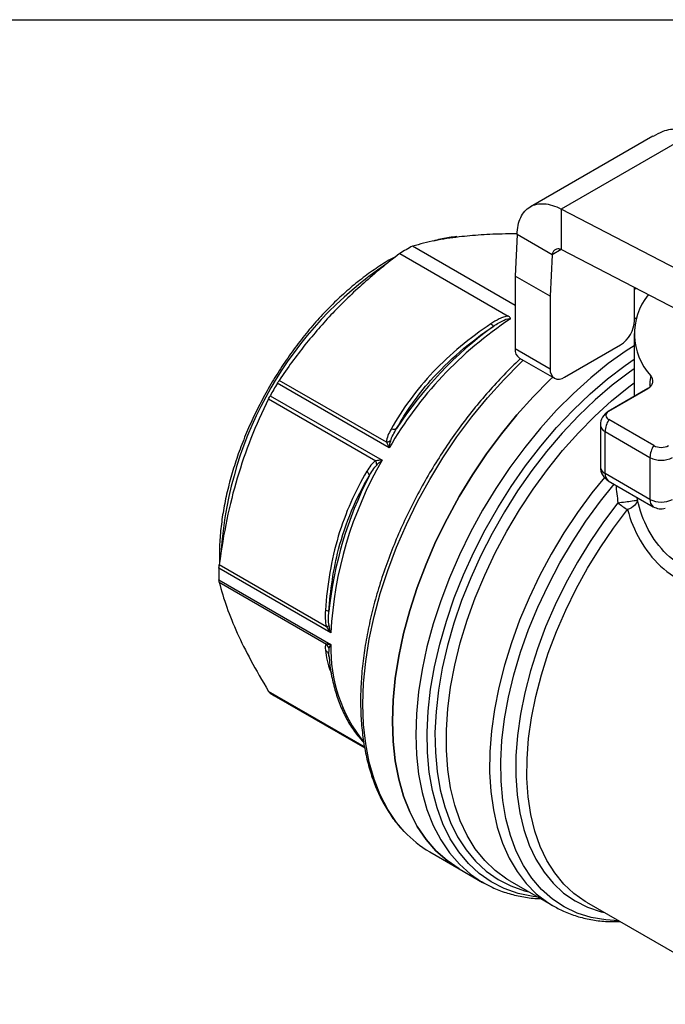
# Model space of a CAD drawing. Header units: inches. Extents: x 0.2 to 10.8, y 0.2 to 8.2.
# Tile 10 of 13: x 6.3 to 7.5, y 6.3 to 8.2. Entities that reach past the tile are written whole.
import ezdxf

# ---------------------------------------------------------------- set-up
doc = ezdxf.new("R2010")
doc.units = ezdxf.units.IN
doc.header["$MEASUREMENT"] = 0
doc.linetypes.add('SLD-Solid', pattern=[0])
doc.layers.add('TEXT', color=140, linetype='SLD-Solid', lineweight=25)

msp = doc.modelspace()

# ---------------------------------------------------------------- linework, layer by layer
for p, q in [((7.5081, 8.0191), (7.2653, 7.879)), ((7.5944, 8.029), (7.3262, 7.8742)), ((7.8081, 7.6241), (7.3262, 7.8742)), ((7.3262, 7.8742), (7.3262, 7.7938)), ((7.2389, 7.8238), (7.2352, 7.7414)), ((7.3085, 7.7836), (7.2389, 7.8238)), ((7.2352, 7.6832), (7.0317, 7.8007)), ((7.0065, 7.7862), (7.2215, 7.662)), ((7.3085, 7.7836), (7.3048, 7.7012)), ((7.3262, 7.7938), (7.3085, 7.7836)), ((7.8081, 7.5438), (7.3262, 7.7938)), ((7.3048, 7.7012), (7.2352, 7.7414)), ((7.2352, 7.7414), (7.2352, 7.5967)), ((7.4719, 7.653), (7.4719, 7.7182)), ((7.3048, 7.7012), (7.3048, 7.5566)), ((7.4719, 7.7156), (7.4749, 7.7166)), ((7.4758, 7.6586), (7.4719, 7.6567)), ((7.4719, 7.6567), (7.4758, 7.6586)), ((7.4713, 7.6272), (7.4713, 7.5025)), ((7.3327, 7.5405), (7.444, 7.6048)), ((7.3048, 7.5566), (7.2352, 7.5967)), ((7.2434, 7.5787), (7.313, 7.5385)), ((6.9854, 7.4004), (6.7634, 7.5285)), ((6.98, 7.4116), (6.7672, 7.5344)), ((7.5023, 7.5266), (7.5023, 7.521)), ((7.5043, 7.5228), (7.5023, 7.5266)), ((6.7493, 7.504), (6.9712, 7.3759)), ((7.4981, 7.518), (7.4199, 7.4729)), ((7.4209, 7.4734), (7.4986, 7.5182)), ((6.746, 7.4978), (6.9589, 7.3749)), ((7.4199, 7.4729), (7.4209, 7.4734)), ((7.4042, 7.4456), (7.4042, 7.3624)), ((7.51, 7.4049), (7.4209, 7.4564)), ((7.4134, 7.4327), (7.5025, 7.3813)), ((7.4134, 7.3496), (7.4134, 7.4327)), ((7.5025, 7.3813), (7.5025, 7.2982)), ((7.5025, 7.2982), (7.4134, 7.3496)), ((7.4199, 7.3352), (7.509, 7.2837)), ((7.4777, 7.2971), (7.4772, 7.3021)), ((6.8695, 7.0335), (6.6476, 7.1616)), ((6.8609, 7.0454), (6.6481, 7.1683)), ((6.6476, 7.1385), (6.8695, 7.0104)), ((6.6481, 7.1337), (6.8609, 7.0108)), ((6.8657, 6.9894), (6.8659, 7.0028)), ((6.8648, 6.9909), (6.8652, 6.9903)), ((6.8656, 6.9866), (6.8657, 6.9894)), ((6.8657, 6.9883), (6.8667, 6.9785)), ((6.9365, 6.8073), (6.746, 6.9172)), ((6.9368, 6.8054), (6.7493, 6.9136)), ((6.7563, 6.9094), (6.9369, 6.8051)), ((7.0657, 6.5989), (7.1242, 6.5652)), ((7.1242, 6.5652), (7.1706, 6.5383)), ((7.2247, 6.5412), (7.3107, 6.4916)), ((7.3091, 6.4925), (7.3107, 6.4916)), ((7.3766, 6.499), (7.3753, 6.4997)), ((7.3766, 6.499), (7.7276, 6.2964))]:
    msp.add_line(p, q)
at = {"flags": 128}
for points in [[(7.4713, 7.6032), (7.455, 7.5927), (7.4197, 7.5675), (7.3849, 7.5394), (7.3507, 7.5085), (7.3174, 7.4751), (7.2851, 7.4393), (7.2541, 7.4014), (7.2246, 7.3615), (7.1967, 7.32), (7.1706, 7.2771), (7.1465, 7.2331), (7.1245, 7.1882), (7.1048, 7.1427), (7.0874, 7.0969), (7.0725, 7.051), (7.0602, 7.0055), (7.0506, 6.9604), (7.0437, 6.9162), (7.0395, 6.873), (7.0381, 6.8313), (7.0395, 6.7911), (7.0437, 6.7527), (7.0506, 6.7165), (7.0602, 6.6826), (7.0725, 6.6512), (7.0874, 6.6226), (7.1048, 6.5968), (7.1245, 6.5741), (7.1465, 6.5546), (7.1684, 6.5397)], [(7.0151, 6.6393), (6.9998, 6.6574), (6.9825, 6.6831), (6.9676, 6.7118), (6.9553, 6.7432), (6.9457, 6.7771), (6.9388, 6.8133), (6.9346, 6.8516), (6.9332, 6.8918), (6.9346, 6.9336), (6.9388, 6.9768), (6.9457, 7.021), (6.9553, 7.066), (6.9676, 7.1116), (6.9825, 7.1574), (6.9998, 7.2033), (7.0196, 7.2487), (7.0416, 7.2937), (7.0657, 7.3377), (7.0918, 7.3806), (7.1197, 7.4221), (7.1492, 7.4619), (7.1802, 7.4999), (7.2124, 7.5357), (7.2458, 7.5691), (7.2512, 7.5742)], [(7.2805, 6.509), (7.2706, 6.5102), (7.2413, 6.5163), (7.2136, 6.5259), (7.1878, 6.5391), (7.164, 6.5557), (7.1424, 6.5757), (7.1231, 6.5988), (7.1062, 6.625), (7.0918, 6.6542), (7.0801, 6.686), (7.071, 6.7203), (7.0647, 6.757), (7.0612, 6.7957), (7.0605, 6.8362), (7.0626, 6.8783), (7.0675, 6.9217), (7.0752, 6.9661), (7.0856, 7.0112), (7.0987, 7.0568), (7.1143, 7.1026), (7.1325, 7.1482), (7.153, 7.1935), (7.1757, 7.238), (7.2005, 7.2816), (7.2272, 7.3239), (7.2558, 7.3647), (7.2859, 7.4037), (7.3174, 7.4407), (7.35, 7.4754), (7.3837, 7.5076), (7.4182, 7.5372), (7.4532, 7.5639), (7.4713, 7.5764)], [(7.4713, 7.5575), (7.4619, 7.5509), (7.4275, 7.5247), (7.3937, 7.4957), (7.3606, 7.464), (7.3285, 7.4299), (7.2976, 7.3935), (7.268, 7.3552), (7.24, 7.3151), (7.2137, 7.2736), (7.1893, 7.2308), (7.167, 7.187), (7.1469, 7.1426), (7.129, 7.0977), (7.1137, 7.0528), (7.1008, 7.008), (7.0906, 6.9636), (7.083, 6.92), (7.0782, 6.8774), (7.0761, 6.836), (7.0768, 6.7962), (7.0803, 6.7582), (7.0865, 6.7222), (7.0954, 6.6885), (7.1069, 6.6572), (7.121, 6.6286), (7.1377, 6.6028), (7.1566, 6.5801), (7.1779, 6.5605), (7.2013, 6.5441), (7.2266, 6.5312), (7.2538, 6.5217), (7.2622, 6.5196)], [(7.3096, 7.5405), (7.3042, 7.5353), (7.2709, 7.5019), (7.2386, 7.4661), (7.2077, 7.4282), (7.1781, 7.3883), (7.1502, 7.3468), (7.1241, 7.3039), (7.1, 7.2599), (7.078, 7.215), (7.0583, 7.1695), (7.0409, 7.1237), (7.0261, 7.0779), (7.0138, 7.0323), (7.0041, 6.9872), (6.9972, 6.943), (6.993, 6.8999), (6.9916, 6.8581), (6.993, 6.8179), (6.9972, 6.7796), (7.0041, 6.7433), (7.0138, 6.7094), (7.0261, 6.678), (7.0409, 6.6494), (7.0583, 6.6236), (7.078, 6.6009), (7.1, 6.5814), (7.1241, 6.5652), (7.1242, 6.5652)], [(7.1242, 6.5652), (7.1241, 6.5652), (7.1, 6.5814), (7.078, 6.6009), (7.0583, 6.6236), (7.0409, 6.6494), (7.0261, 6.678), (7.0138, 6.7094), (7.0041, 6.7433), (6.9972, 6.7796), (6.993, 6.8179), (6.9916, 6.8581), (6.993, 6.8999), (6.9972, 6.943), (7.0041, 6.9872), (7.0138, 7.0323), (7.0261, 7.0779), (7.0409, 7.1237), (7.0583, 7.1695), (7.078, 7.215), (7.1, 7.2599), (7.1241, 7.3039), (7.1502, 7.3468), (7.1781, 7.3883), (7.2077, 7.4282), (7.2386, 7.4661), (7.2709, 7.5019), (7.3042, 7.5353), (7.3096, 7.5405)], [(7.2247, 6.5412), (7.2186, 6.5449), (7.1956, 6.5616), (7.1747, 6.5816), (7.1561, 6.6048), (7.14, 6.631), (7.1263, 6.6601), (7.1153, 6.6918), (7.107, 6.726), (7.1014, 6.7624), (7.0987, 6.8007), (7.0987, 6.8409), (7.1014, 6.8825), (7.107, 6.9253), (7.1153, 6.9691), (7.1263, 7.0135), (7.14, 7.0583), (7.1561, 7.1031), (7.1747, 7.1478), (7.1956, 7.1919), (7.2186, 7.2352), (7.2437, 7.2775), (7.2706, 7.3184), (7.2992, 7.3577), (7.3293, 7.3951), (7.3607, 7.4305), (7.3932, 7.4635), (7.4265, 7.4939), (7.4606, 7.5216), (7.4713, 7.5296)], [(7.412, 7.3417), (7.3874, 7.311), (7.3588, 7.2721), (7.3319, 7.2316), (7.3068, 7.1896), (7.2837, 7.1467), (7.2627, 7.1029), (7.244, 7.0585), (7.2277, 7.0139), (7.2138, 6.9694), (7.2026, 6.9252), (7.1939, 6.8816), (7.188, 6.8389), (7.1848, 6.7973), (7.1844, 6.7572), (7.1868, 6.7187), (7.1919, 6.6822), (7.1997, 6.6479), (7.2101, 6.6159), (7.2232, 6.5865), (7.2388, 6.5599), (7.2568, 6.5363), (7.2771, 6.5158), (7.2996, 6.4984), (7.3091, 6.4925)], [(7.4401, 6.4623), (7.4148, 6.4637), (7.3857, 6.4688), (7.3582, 6.4774), (7.3326, 6.4896), (7.3089, 6.5053), (7.2874, 6.5243), (7.2682, 6.5466), (7.2514, 6.572), (7.2372, 6.6003), (7.2256, 6.6314), (7.2167, 6.6649), (7.2105, 6.7008), (7.2072, 6.7388), (7.2067, 6.7786), (7.209, 6.8199), (7.2141, 6.8625), (7.2221, 6.9061), (7.2327, 6.9504), (7.246, 6.9951), (7.2619, 7.0399), (7.2803, 7.0845), (7.301, 7.1286), (7.3239, 7.172), (7.3488, 7.2142), (7.3756, 7.2551), (7.4042, 7.2944), (7.4315, 7.3285)], [(7.439, 7.2915), (7.4105, 7.2539), (7.3836, 7.2146), (7.3585, 7.1738), (7.3353, 7.1318), (7.3143, 7.0889), (7.2955, 7.0455), (7.2792, 7.0018), (7.2653, 6.958), (7.2541, 6.9146), (7.2455, 6.8718), (7.2397, 6.8298), (7.2366, 6.7891), (7.2363, 6.7498), (7.2389, 6.7122), (7.2442, 6.6766), (7.2523, 6.6433), (7.2631, 6.6124), (7.2764, 6.5841), (7.2924, 6.5587), (7.3107, 6.5364), (7.3313, 6.5172), (7.3541, 6.5014), (7.3789, 6.4889), (7.4054, 6.48), (7.4124, 6.4783)], [(7.3753, 6.4997), (7.3741, 6.5004), (7.3518, 6.5161), (7.3315, 6.535), (7.3135, 6.557), (7.2979, 6.582), (7.2848, 6.6098), (7.2742, 6.6402), (7.2663, 6.673), (7.2611, 6.7081), (7.2586, 6.745), (7.2589, 6.7837), (7.2619, 6.8238), (7.2677, 6.865), (7.2761, 6.9072), (7.2872, 6.9499), (7.3008, 6.9929), (7.3169, 7.0359), (7.3354, 7.0786), (7.3561, 7.1208), (7.3788, 7.162), (7.4035, 7.2021), (7.43, 7.2408), (7.4581, 7.2779)], [(7.1684, 6.5397), (7.1706, 6.5384), (7.1706, 6.5383)]]:
    msp.add_lwpolyline(points, dxfattribs=at)
for centre, radius, start, end in [((7.2666, 7.3646), 0.4954, 118.3134, 121.6812), ((7.3977, 7.1459), 0.7473, 123.9969, 175.9849), ((7.5948, 7.6269), 0.1231, 141.1347, 222.6086), ((7.649, 7.0182), 0.7658, 123.5343, 150.0624), ((7.6385, 7.0266), 0.7599, 125.9255, 147.1735), ((7.4114, 7.6557), 0.0605, 302.6055, 357.3945), ((7.254, 7.5944), 0.0189, 172.7442, 235.9436), ((7.3218, 7.5538), 0.0172, 170.786, 309.2033), ((7.5445, 7.0612), 0.9102, 149.1088, 150.8912), ((7.4357, 7.4456), 0.0315, 119.9973, 180), ((7.4242, 7.4649), 0.0091, 110.7834, 249.2166), ((7.4199, 7.4471), 0.0158, 185.6948, 245.6253), ((7.4597, 7.431), 0.0463, 146.7643, 177.8565), ((7.5487, 7.3796), 0.0463, 146.7643, 177.8565), ((7.5248, 7.4334), 0.032, 242.6097, 297.3903), ((7.6297, 6.9939), 0.7612, 149.882, 177.0178), ((7.5248, 7.4243), 0.0484, 242.6097, 297.3903), ((7.4357, 7.3624), 0.0315, 180, 240.0027), ((7.4199, 7.364), 0.0158, 185.6948, 245.6253), ((7.4293, 7.3481), 0.016, 174.669, 234.0188), ((7.6215, 6.9971), 0.76, 152.8268, 174.073), ((7.5266, 7.3933), 0.1343, 229.2822, 239.3033), ((7.5184, 7.2967), 0.016, 174.669, 234.0188), ((7.5248, 7.3411), 0.0484, 242.6097, 297.3903), ((7.5248, 7.311), 0.0315, 240.0027, 284.9958), ((7.143, 7.1501), 0.4955, 178.6633, 181.3367), ((7.1682, 7.0029), 0.2988, 178.5658, 218.4831), ((6.8439, 7.0612), 0.1753, 237.322, 240.0024), ((7.1755, 6.7884), 0.219, 222.9056, 239.9024)]:
    msp.add_arc(centre, radius, start, end)
for points, knots in [([(7.5944, 8.029), (7.5829, 8.0309), (7.5598, 8.0347), (7.5303, 8.0306), (7.5149, 8.0218), (7.5087, 8.0182)], [0, 0, 0, 0, 0.37396, 0.746662, 1, 1, 1, 1]), ([(7.2389, 7.8238), (7.2392, 7.8366), (7.2417, 7.8479), (7.2506, 7.8668), (7.2569, 7.874), (7.2728, 7.8834), (7.2822, 7.8855), (7.2979, 7.8845), (7.3034, 7.8834), (7.3147, 7.8798), (7.3204, 7.8773), (7.3262, 7.8742)], [0, 0, 0, 0, 0.11735, 0.11735, 0.2346383, 0.2346383, 0.3519265, 0.3519265, 0.412281, 0.412281, 0.4726362, 0.4726362, 0.4726362, 0.4726362]), ([(7.2385, 7.8248), (7.2309, 7.8248), (7.206, 7.825), (7.1674, 7.8232), (7.1204, 7.819), (7.0743, 7.8119), (7.0462, 7.8045), (7.0317, 7.8007)], [0, 0, 0, 0, 0.091613, 0.298517, 0.501003, 0.743137, 1, 1, 1, 1]), ([(7.1192, 7.8197), (7.1143, 7.8191), (7.1001, 7.8174), (7.0845, 7.8145), (7.0736, 7.811), (7.0724, 7.8106)], [0, 0, 0, 0, 0.320492, 0.921821, 1, 1, 1, 1]), ([(7.3262, 7.7938), (7.324, 7.7947), (7.3219, 7.7951), (7.3179, 7.7951), (7.316, 7.7946), (7.3128, 7.7927), (7.3115, 7.7914), (7.3095, 7.7879), (7.3088, 7.7859), (7.3085, 7.7836)], [0, 0, 0, 0, 0.02011163, 0.02011163, 0.04021313, 0.04021313, 0.0603146, 0.0603146, 0.07992761, 0.07992761, 0.07992761, 0.07992761]), ([(6.9992, 7.7804), (6.9957, 7.7785), (6.9823, 7.7717), (6.9591, 7.7568), (6.93, 7.7359), (6.9014, 7.7123), (6.8734, 7.6862), (6.8463, 7.6579), (6.8203, 7.6276), (6.7955, 7.5955), (6.7722, 7.5619), (6.7504, 7.5269), (6.7305, 7.4909), (6.7124, 7.4541), (6.6963, 7.4167), (6.6824, 7.379), (6.6708, 7.3414), (6.6615, 7.304), (6.6545, 7.2671), (6.6502, 7.2311), (6.6482, 7.1999), (6.6488, 7.1814), (6.649, 7.1741)], [0, 0, 0, 0, 0.019054, 0.071692, 0.124321, 0.17693, 0.229515, 0.282077, 0.334617, 0.38714, 0.43965, 0.492154, 0.544656, 0.597161, 0.649673, 0.702199, 0.754744, 0.807313, 0.859911, 0.912542, 0.965207, 1, 1, 1, 1]), ([(7.0065, 7.7862), (6.9805, 7.7664), (6.9569, 7.747), (6.913, 7.7079), (6.8926, 7.6882), (6.854, 7.6476), (6.8358, 7.6267), (6.8007, 7.5826), (6.7838, 7.5594), (6.7672, 7.5344)], [0, 0, 0, 0, 0.25, 0.25, 0.5, 0.5, 0.75, 0.75, 1, 1, 1, 1]), ([(7.2215, 7.662), (7.2185, 7.6617), (7.2154, 7.6609), (7.2092, 7.6588), (7.2062, 7.6576), (7.1976, 7.6534), (7.1923, 7.6501), (7.1871, 7.6466)], [0, 0, 0, 0, 0.25, 0.25, 0.5, 0.5, 1, 1, 1, 1]), ([(7.2259, 7.6565), (7.2259, 7.6569), (7.2258, 7.658), (7.2247, 7.6596), (7.2232, 7.661), (7.2219, 7.6618), (7.2215, 7.662)], [0, 0, 0, 0, 0.187965, 0.47895, 0.851026, 1, 1, 1, 1]), ([(7.1871, 7.6466), (7.1452, 7.6184), (7.1062, 7.5864), (7.0392, 7.5159), (7.0114, 7.4773), (6.9892, 7.4377)], [0, 0, 0, 0, 0.5, 0.5, 1, 1, 1, 1]), ([(6.9999, 7.4386), (7.0184, 7.4716), (7.0706, 7.547), (7.1457, 7.6105), (7.1926, 7.642)], [0, 0, 0, 0, 0.3331343, 0.7773133, 0.7773133, 0.7773133, 0.7773133]), ([(7.1926, 7.642), (7.1993, 7.6465), (7.2112, 7.654), (7.2235, 7.658), (7.2259, 7.6565)], [-0.1233784, -0.1233784, -0.1233784, -0.1233784, -0.0527807, 0, 0, 0, 0]), ([(7.2459, 7.5773), (7.2454, 7.5769), (7.2342, 7.5669), (7.2127, 7.5451), (7.1818, 7.512), (7.1522, 7.4767), (7.1237, 7.4396), (7.0968, 7.401), (7.0713, 7.361), (7.0476, 7.3199), (7.0258, 7.2779), (7.0059, 7.2352), (6.9881, 7.192), (6.9724, 7.1487), (6.959, 7.1053), (6.9479, 7.0622), (6.9393, 7.0196), (6.9331, 6.9777), (6.9293, 6.9367), (6.9281, 6.8969), (6.9295, 6.8584), (6.9334, 6.8215), (6.9398, 6.7864), (6.9488, 6.7533), (6.9602, 6.7224), (6.974, 6.6939), (6.9904, 6.6682), (7.0034, 6.6507), (7.0116, 6.6427), (7.0129, 6.6414)], [0, 0, 0, 0, 0.001586, 0.041252, 0.080902, 0.12054, 0.160166, 0.199784, 0.239397, 0.279008, 0.31862, 0.358236, 0.397858, 0.437489, 0.477134, 0.516794, 0.556473, 0.596173, 0.635895, 0.675639, 0.715401, 0.755177, 0.794947, 0.834689, 0.874373, 0.913956, 0.953398, 0.99266, 1, 1, 1, 1]), ([(7.4986, 7.5182), (7.5014, 7.5198), (7.5033, 7.5218), (7.5064, 7.5259), (7.5074, 7.5281), (7.5088, 7.5349), (7.5076, 7.5395), (7.5042, 7.5436)], [0, 0, 0, 0, 0.25, 0.25, 0.5, 0.5, 1, 1, 1, 1]), ([(7.5051, 7.5234), (7.5051, 7.5235), (7.505, 7.524), (7.5034, 7.5214), (7.4997, 7.519), (7.4978, 7.5177)], [0, 0, 0, 0, 0.099258, 0.513339, 1, 1, 1, 1]), ([(6.746, 7.4978), (6.7328, 7.4711), (6.7213, 7.4452), (6.7008, 7.3932), (6.6918, 7.3672), (6.676, 7.314), (6.6692, 7.2868), (6.6573, 7.2299), (6.6523, 7.2001), (6.6481, 7.1683)], [0, 0, 0, 0, 0.25, 0.25, 0.5, 0.5, 0.75, 0.75, 1, 1, 1, 1]), ([(6.9408, 7.3539), (6.9177, 7.3149), (6.8983, 7.2715), (6.8704, 7.1783), (6.8623, 7.1284), (6.8588, 7.0781)], [0, 0, 0, 0, 0.5, 0.5, 1, 1, 1, 1]), ([(6.8656, 7.0756), (6.8685, 7.1178), (6.8829, 7.2154), (6.9196, 7.3009), (6.9454, 7.3442)], [0, 0, 0, 0, 0.3331319, 0.7773078, 0.7773078, 0.7773078, 0.7773078]), ([(7.4348, 7.3266), (7.4354, 7.3208), (7.4366, 7.3091), (7.4382, 7.2974), (7.439, 7.2915)], [0, 0, 0, 0, 0.494415, 1, 1, 1, 1]), ([(7.439, 7.2915), (7.4438, 7.2921), (7.454, 7.2933), (7.47, 7.2955), (7.4765, 7.2967), (7.4777, 7.2971)], [0, 0, 0, 0, 0.285714, 0.571429, 1, 1, 1, 1]), ([(7.8531, 7.177), (7.8063, 7.1599), (7.7348, 7.1398), (7.6228, 7.1364), (7.526, 7.1784), (7.4869, 7.2567), (7.4777, 7.2971)], [0, 0, 0, 0, 0.413719, 0.620579, 1.034299, 1.448018, 1.448018, 1.448018, 1.448018]), ([(7.4581, 7.2779), (7.4692, 7.2362), (7.5135, 7.1552), (7.619, 7.1081), (7.7397, 7.1063), (7.816, 7.1238), (7.8657, 7.1397)], [0, 0, 0, 0, 0.413719, 0.827439, 1.034299, 1.448018, 1.448018, 1.448018, 1.448018]), ([(6.6481, 7.1337), (6.6523, 7.1171), (6.6573, 7.1007), (6.6692, 7.0674), (6.676, 7.0505), (6.6918, 7.0156), (6.7008, 6.9975), (6.7213, 6.9593), (6.7328, 6.9391), (6.746, 6.9172)], [0, 0, 0, 0, 0.25, 0.25, 0.5, 0.5, 0.75, 0.75, 1, 1, 1, 1]), ([(6.8588, 6.999), (6.8598, 6.9982), (6.8617, 6.9966), (6.8637, 6.9938), (6.8644, 6.9917), (6.8648, 6.9909)], [0, 0, 0, 0, 0.359982, 0.720133, 1, 1, 1, 1]), ([(6.8588, 6.999), (6.8607, 6.9856), (6.8628, 6.9713), (6.8702, 6.9535), (6.8707, 6.9523)], [0, 0, 0, 0, 0.932797, 1, 1, 1, 1]), ([(6.8667, 6.9785), (6.867, 6.975), (6.8684, 6.9601), (6.8734, 6.9357), (6.8817, 6.9055), (6.8928, 6.8776), (6.9063, 6.8522), (6.9203, 6.8315), (6.9307, 6.8205), (6.9349, 6.8161)], [0, 0, 0, 0, 0.0524165, 0.2203179, 0.3880157, 0.5552585, 0.7217342, 0.8871284, 1, 1, 1, 1]), ([(7.1683, 6.54), (7.1753, 6.536), (7.1907, 6.5273), (7.2163, 6.5175), (7.2447, 6.5103), (7.2678, 6.5066), (7.2816, 6.5063), (7.2852, 6.5063)], [0, 0, 0, 0, 0.201026, 0.438472, 0.676324, 0.915421, 1, 1, 1, 1]), ([(7.309, 6.4927), (7.3163, 6.4887), (7.3317, 6.4801), (7.3573, 6.4707), (7.3852, 6.4639), (7.4138, 6.4602), (7.4336, 6.4604), (7.4432, 6.4605)], [0, 0, 0, 0, 0.181943, 0.38763, 0.593753, 0.801082, 1, 1, 1, 1])]:
    msp.add_open_spline(points, degree=3, knots=knots)
for points in [[(7.1926, 7.642), (7.1919, 7.6417), (7.1898, 7.6434), (7.1871, 7.6466)], [(7.5043, 7.5435), (7.503, 7.5389), (7.5023, 7.5332), (7.5023, 7.5266)], [(6.7634, 7.5285), (6.7647, 7.5306), (6.766, 7.5326), (6.7672, 7.5344)], [(6.746, 7.4978), (6.747, 7.4998), (6.7481, 7.5019), (6.7493, 7.504)], [(6.9892, 7.4377), (6.9844, 7.4292), (6.9801, 7.4202), (6.98, 7.4116)], [(6.9882, 7.4144), (6.9902, 7.4218), (6.9949, 7.4303), (6.9999, 7.4386)], [(6.9999, 7.4386), (6.9978, 7.4369), (6.9939, 7.4366), (6.9892, 7.4377)], [(6.9882, 7.4144), (6.9859, 7.4131), (6.9831, 7.4121), (6.98, 7.4116)], [(6.98, 7.4116), (6.9815, 7.4081), (6.9834, 7.4043), (6.9854, 7.4004)], [(6.9854, 7.4004), (6.9861, 7.4052), (6.9871, 7.41), (6.9882, 7.4144)], [(6.9589, 7.3749), (6.9514, 7.3705), (6.9458, 7.3623), (6.9408, 7.3539)], [(6.9454, 7.3442), (6.9501, 7.3527), (6.9551, 7.361), (6.9605, 7.3664)], [(6.9712, 7.3759), (6.9668, 7.3757), (6.9626, 7.3753), (6.9589, 7.3749)], [(6.9605, 7.3664), (6.9605, 7.3691), (6.9599, 7.372), (6.9589, 7.3749)], [(6.9605, 7.3664), (6.9637, 7.3696), (6.9674, 7.3728), (6.9712, 7.3759)], [(6.9408, 7.3539), (6.9441, 7.3504), (6.9458, 7.3468), (6.9454, 7.3442)], [(7.4777, 7.2971), (7.4773, 7.2935), (7.4732, 7.2859), (7.4635, 7.28), (7.4581, 7.2779)], [(6.6476, 7.1616), (6.6476, 7.1636), (6.6478, 7.1659), (6.6481, 7.1683)], [(6.6481, 7.1337), (6.6478, 7.1349), (6.6476, 7.1366), (6.6476, 7.1385)], [(6.8588, 7.0781), (6.8581, 7.0672), (6.8579, 7.0558), (6.8609, 7.0454)], [(6.8588, 7.0781), (6.8629, 7.0773), (6.8654, 7.0764), (6.8656, 7.0756)], [(6.8659, 7.0481), (6.8645, 7.0563), (6.8649, 7.066), (6.8656, 7.0756)], [(6.8609, 7.0454), (6.8632, 7.0464), (6.8649, 7.0473), (6.8659, 7.0481)], [(6.8609, 7.0454), (6.8634, 7.0414), (6.8663, 7.0373), (6.8695, 7.0335)], [(6.8695, 7.0335), (6.868, 7.0382), (6.8667, 7.0432), (6.8659, 7.0481)], [(6.8609, 7.0108), (6.8579, 7.009), (6.8581, 7.0041), (6.8588, 6.999)], [(6.8695, 7.0104), (6.8663, 7.0104), (6.8634, 7.0105), (6.8609, 7.0108)], [(6.8659, 7.0028), (6.8649, 7.0058), (6.8632, 7.0086), (6.8609, 7.0108)], [(6.8659, 7.0028), (6.8667, 7.0051), (6.868, 7.0076), (6.8695, 7.0104)], [(6.7493, 6.9136), (6.7481, 6.9144), (6.747, 6.9156), (6.746, 6.9172)]]:
    msp.add_open_spline(points, degree=3)
at = {"layer": 'TEXT'}
msp.add_line((0.25, 8.25), (10.75, 8.25), dxfattribs=at)

doc.saveas('drawing.dxf')
